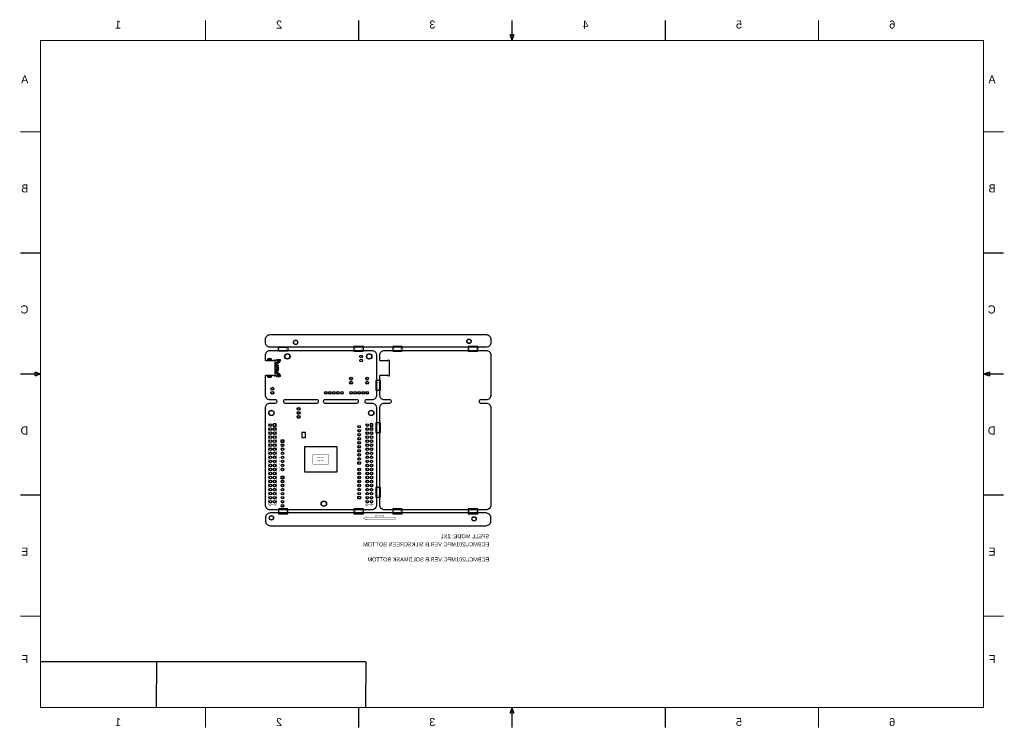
# Model space of a CAD drawing. Extents: x -155 to 465, y -138 to 308.
import ezdxf

# ---------------------------------------------------------------- set-up
doc = ezdxf.new("R2010")
doc.units = 0
for name, color, linetype in [('BOARD_GEOMETRY_ASSEMBLY_BOTTOM', 3, 'CONTINUOUS'), ('BOARD_GEOMETRY_OUTLINE', 1, 'CONTINUOUS'), ('BOARD_GEOMETRY_SILKSCREEN_BOTTO', 2, 'CONTINUOUS'), ('BOARD_GEOMETRY_SOLDERMASK_BOTTO', 4, 'CONTINUOUS'), ('PACKAGE_GEOMETRY_ASSEMBLY_BOTTO', 6, 'CONTINUOUS'), ('PACKAGE_GEOMETRY_SILKSCREEN_BOT', 5, 'CONTINUOUS'), ('PACKAGE_GEOMETRY_SOLDERMASK_BOT', 7, 'CONTINUOUS'), ('PIN_BOTTOM', 8, 'CONTINUOUS'), ('PIN_SOLDERMASK_BOTTOM', 9, 'CONTINUOUS')]:
    doc.layers.add(name, color=color, linetype=linetype)

msp = doc.modelspace()

# ---------------------------------------------------------------- linework, layer by layer
at = {"layer": 'BOARD_GEOMETRY_OUTLINE'}
for points in [[(138.951716, 102.279704), (3.048, 102.279704, -0.414214), (0, 105.327704), (0, 107.231688, -0.414214), (3.048, 110.279688), (138.951716, 110.279688, -0.414214), (141.999716, 107.231688), (141.999716, 105.327704, -0.414214)], [(0, 3.048), (0, 64.151002, -0.414214), (3.048, 67.199002), (6.460998, 67.199002, 0.414214), (7.349998, 68.088002), (7.349998, 68.309998, 0.414214), (6.460998, 69.198998), (3.048, 69.198998, -0.414214), (0, 72.246998), (0, 84.200746, -0.414214), (0.508, 84.708746), (4.803902, 84.708746, -0.267995), (5.236972, 84.45881, 0.767117), (6.169914, 84.708746), (6.169914, 93.74886, 0.767296), (5.236972, 93.998796, -0.267939), (4.803902, 93.74886), (0.508, 93.74886, -0.414214), (0, 94.25686), (0, 97.231708, -0.414214), (3.048, 100.279708), (66.95186, 100.279708, -0.414214), (69.99986, 97.231708), (69.99986, 72.246998, -0.414214), (66.95186, 69.198998), (63.538862, 69.198998, 0.414214), (62.649862, 68.309998), (62.649862, 68.088002, 0.414214), (63.538862, 67.199002), (66.95186, 67.199002, -0.414214), (69.99986, 64.151002), (69.99986, 3.048, -0.414214), (66.95186, 0), (3.048, 0, -0.414214)], [(71.999856, 3.048), (71.999856, 64.151002, -0.414214), (75.047856, 67.199002), (78.460854, 67.199002, 0.414214), (79.349854, 68.088002), (79.349854, 68.309998, 0.414214), (78.460854, 69.198998), (75.047856, 69.198998, -0.414214), (71.999856, 72.246998), (71.999856, 84.200746, -0.414214), (72.507856, 84.708746), (76.803758, 84.708746, -0.267995), (77.236828, 84.45881, 0.767117), (78.16977, 84.708746), (78.16977, 93.74886, 0.767296), (77.236828, 93.998796, -0.267939), (76.803758, 93.74886), (72.507856, 93.74886, -0.414214), (71.999856, 94.25686), (71.999856, 97.231708, -0.414214), (75.047856, 100.279708), (138.951716, 100.279708, -0.414214), (141.999716, 97.231708), (141.999716, 72.246998, -0.414214), (138.951716, 69.198998), (135.538718, 69.198998, 0.414214), (134.649718, 68.309998), (134.649718, 68.088002, 0.414214), (135.538718, 67.199002), (138.951716, 67.199002, -0.414214), (141.999716, 64.151002), (141.999716, 3.048, -0.414214), (138.951716, 0), (75.047856, 0, -0.414214)], [(33.499806, 68.088002), (33.499806, 68.309998, 0.414214), (32.610806, 69.198998), (12.246864, 69.198998, 0.414214), (11.357864, 68.309998), (11.357864, 68.088002, 0.414214), (12.246864, 67.199002), (32.610806, 67.199002, 0.414214)], [(32.610806, 67.199002, 0.414214), (33.499806, 68.088002), (33.499806, 68.309998, 0.414214), (32.610806, 69.198998), (12.246864, 69.198998, 0.414214), (11.357864, 68.309998), (11.357864, 68.088002, 0.414214), (12.246864, 67.199002)], [(58.641996, 68.088002), (58.641996, 68.309998, 0.414214), (57.752996, 69.198998), (37.389054, 69.198998, 0.414214), (36.500054, 68.309998), (36.500054, 68.088002, 0.414214), (37.389054, 67.199002), (57.752996, 67.199002, 0.414214)], [(57.752996, 67.199002, 0.414214), (58.641996, 68.088002), (58.641996, 68.309998, 0.414214), (57.752996, 69.198998), (37.389054, 69.198998, 0.414214), (36.500054, 68.309998), (36.500054, 68.088002, 0.414214), (37.389054, 67.199002)], [(0, -5.047996), (0, -6.95198, 0.414214), (3.048, -9.99998), (138.951716, -9.99998, 0.414214), (141.999716, -6.95198), (141.999716, -5.047996, 0.414214), (138.951716, -1.999996), (3.048, -1.999996, 0.414214)]]:
    msp.add_lwpolyline(points, format="xyb", close=True, dxfattribs=at)
at = {"layer": 'BOARD_GEOMETRY_SILKSCREEN_BOTTO', "const_width": 0.762}
for points in [[(-37.719, 295.402), (-37.719, 308.102)], [(58.801, 295.402), (58.801, 308.102)], [(155.321, 295.402), (155.321, 308.102)], [(251.841, 295.402), (251.841, 308.102)], [(348.361, 295.402), (348.361, 308.102)], [(156.594048, 299.003212), (154.054048, 299.003212)], [(154.054048, 299.003212), (155.324048, 295.447212)], [(155.324048, 295.447212), (156.594048, 299.003212)], [(-141.605, -124.46), (-141.605, 295.402)], [(-141.605, 295.402), (452.247, 295.402)], [(452.247, 295.402), (452.247, -124.46)], [(-141.605, 237.871), (-154.305, 237.871)], [(464.947, 237.871), (452.247, 237.871)], [(-141.605, 161.671), (-154.305, 161.671)], [(464.947, 161.671), (452.247, 161.671)], [(-145.150586, 86.747858), (-145.150586, 84.207858)], [(-141.594586, 85.477858), (-145.150586, 86.747858)], [(456.048872, 86.733634), (452.492872, 85.463634)], [(456.048872, 84.193634), (456.048872, 86.733634)], [(-141.605, 85.471), (-154.305, 85.471)], [(-145.150586, 84.207858), (-141.594586, 85.477858)], [(464.947, 85.471), (452.247, 85.471)], [(452.492872, 85.463634), (456.048872, 84.193634)], [(-141.605, 9.271), (-154.305, 9.271)], [(464.947, 9.271), (452.247, 9.271)], [(-141.605, -66.929), (-154.305, -66.929)], [(464.947, -66.929), (452.247, -66.929)], [(452.247, -124.46), (-141.605, -124.46)], [(-37.719, -137.16), (-37.719, -124.46)], [(58.801, -137.16), (58.801, -124.46)], [(155.319222, -124.461778), (154.049222, -128.017778)], [(154.049222, -128.017778), (156.589222, -128.017778)], [(156.589222, -128.017778), (155.319222, -124.461778)], [(155.321, -137.16), (155.321, -124.46)], [(251.841, -137.16), (251.841, -124.46)], [(348.361, -137.16), (348.361, -124.46)]]:
    msp.add_lwpolyline(points, dxfattribs=at)
at = {"layer": 'BOARD_GEOMETRY_SILKSCREEN_BOTTO'}
for points in [[(63.252858, -95.60306), (-141.224508, -95.605346)], [(63.252604, -95.603314), (-141.224, -95.605346)], [(-68.438522, -124.034296), (-68.40728, -95.674942)], [(63.209678, -95.607124), (63.173102, -124.079)]]:
    msp.add_lwpolyline(points, dxfattribs=at)
at = {"layer": 'BOARD_GEOMETRY_SOLDERMASK_BOTTO'}
msp.add_lwpolyline([(22.92604, 48.612044), (22.92604, 45.401484), (25.322784, 45.401484), (25.322784, 48.612044)], close=True, dxfattribs=at)
at = {"layer": 'PACKAGE_GEOMETRY_ASSEMBLY_BOTTO'}
msp.add_lwpolyline([(44.92498, 23.750016), (24.92502, 23.750016), (24.92502, 39.749984), (44.92498, 39.749984)], close=True, dxfattribs=at)
at = {"layer": 'PACKAGE_GEOMETRY_SILKSCREEN_BOT', "const_width": 0.1524}
for points in [[(11.254486, 100.2792), (8.770366, 100.2792), (8.89, 100.399342, 0.414167), (8.89, 102.159308), (8.769604, 102.279704), (11.254486, 102.279704)], [(11.254486, 102.279704), (13.738606, 102.279704), (13.618972, 102.159562, 0.414167), (13.618972, 100.399596), (13.739368, 100.2792), (11.254486, 100.2792)], [(58.745374, 100.279708), (56.261254, 100.279708), (56.380888, 100.39985, 0.414167), (56.380888, 102.159816), (56.260492, 102.280212), (58.745374, 102.280212)], [(58.745374, 102.280212), (61.229494, 102.280212), (61.10986, 102.16007, 0.414167), (61.10986, 100.400104), (61.230256, 100.279708), (58.745374, 100.279708)], [(83.254342, 100.2792), (80.770222, 100.2792), (80.889856, 100.399342, 0.414167), (80.889856, 102.159308), (80.76946, 102.279704), (83.254342, 102.279704)], [(83.254342, 102.279704), (85.738462, 102.279704), (85.618828, 102.159562, 0.414167), (85.618828, 100.399596), (85.739224, 100.2792), (83.254342, 100.2792)], [(130.74523, 100.279708), (128.26111, 100.279708), (128.380744, 100.39985, 0.414167), (128.380744, 102.159816), (128.260348, 102.280212), (130.74523, 102.280212)], [(130.74523, 102.280212), (133.22935, 102.280212), (133.109716, 102.16007, 0.414167), (133.109716, 100.400104), (133.230112, 100.279708), (130.74523, 100.279708)], [(69.976492, 78.335124), (69.976492, 80.819244), (70.096634, 80.69961, 0.414167), (71.8566, 80.69961), (71.976996, 80.820006), (71.976996, 78.335124)], [(71.976996, 78.335124), (71.976996, 75.851004), (71.856854, 75.970638, 0.414167), (70.096888, 75.970638), (69.976492, 75.850242), (69.976492, 78.335124)], [(69.976492, 51.665124), (69.976492, 54.149244), (70.096634, 54.02961, 0.414167), (71.8566, 54.02961), (71.976996, 54.150006), (71.976996, 51.665124)], [(71.976996, 51.665124), (71.976996, 49.181004), (71.856854, 49.300638, 0.414167), (70.096888, 49.300638), (69.976492, 49.180242), (69.976492, 51.665124)], [(69.976492, 11.025124), (69.976492, 13.509244), (70.096634, 13.38961, 0.414167), (71.8566, 13.38961), (71.976996, 13.510006), (71.976996, 11.025124)], [(71.976996, 11.025124), (71.976996, 8.541004), (71.856854, 8.660638, 0.414167), (70.096888, 8.660638), (69.976492, 8.540242), (69.976492, 11.025124)], [(11.254486, -2.000504), (8.770366, -2.000504), (8.89, -1.880362, 0.414167), (8.89, -0.120396), (8.769604, 0), (11.254486, 0)], [(11.254486, 0), (13.738606, 0), (13.618972, -0.120142, 0.414167), (13.618972, -1.880108), (13.739368, -2.000504), (11.254486, -2.000504)], [(58.745374, -1.999996), (56.261254, -1.999996), (56.380888, -1.879854, 0.414167), (56.380888, -0.119888), (56.260492, 0.000508), (58.745374, 0.000508)], [(58.745374, 0.000508), (61.229494, 0.000508), (61.10986, -0.119634, 0.414167), (61.10986, -1.8796), (61.230256, -1.999996), (58.745374, -1.999996)], [(83.254342, -2.000504), (80.770222, -2.000504), (80.889856, -1.880362, 0.414167), (80.889856, -0.120396), (80.76946, 0), (83.254342, 0)], [(83.254342, 0), (85.738462, 0), (85.618828, -0.120142, 0.414167), (85.618828, -1.880108), (85.739224, -2.000504), (83.254342, -2.000504)], [(130.74523, -1.999996), (128.26111, -1.999996), (128.380744, -1.879854, 0.414167), (128.380744, -0.119888), (128.260348, 0.000508), (130.74523, 0.000508)], [(130.74523, 0.000508), (133.22935, 0.000508), (133.109716, -0.119634, 0.414167), (133.109716, -1.8796), (133.230112, -1.999996), (130.74523, -1.999996)]]:
    msp.add_lwpolyline(points, format="xyb", dxfattribs=at)
at = {"layer": 'PACKAGE_GEOMETRY_SILKSCREEN_BOT'}
for points, const_width in [([(7.269988, 54.859936), (7.269988, 3.560064), (1.769872, 3.560064), (1.769872, 54.859936), (7.269988, 54.859936)], 0.1524), ([(68.229988, 54.859936), (68.229988, 3.560064), (62.729872, 3.560064), (62.729872, 54.859936), (68.229988, 54.859936)], 0.1524), ([(0.119888, 33.209992), (0.45593, 33.209992)], 0.1524), ([(0.119888, 32.274002), (0.119888, 33.209992)], 0.1524), ([(0.119888, 30.242002), (0.119888, 31.258002)], 0.1524), ([(1.47193, 33.209992), (1.769872, 33.209992)], 0.1524), ([(7.269988, 33.209992), (7.56793, 33.209992)], 0.1524), ([(8.58393, 33.209992), (8.919972, 33.209992)], 0.1524), ([(8.919972, 33.209992), (8.919972, 32.274002)], 0.1524), ([(8.919972, 31.258002), (8.919972, 30.242002)], 0.1524), ([(29.92501, 34.749994), (29.92501, 28.750006)], 0.254), ([(39.92499, 34.749994), (29.92501, 34.749994)], 0.254), ([(39.92499, 28.750006), (39.92499, 34.749994)], 0.254), ([(61.079888, 33.209992), (61.41593, 33.209992)], 0.1524), ([(61.079888, 32.274002), (61.079888, 33.209992)], 0.1524), ([(61.079888, 30.242002), (61.079888, 31.258002)], 0.1524), ([(62.43193, 33.209992), (62.729872, 33.209992)], 0.1524), ([(68.229988, 33.209992), (68.52793, 33.209992)], 0.1524), ([(69.54393, 33.209992), (69.879972, 33.209992)], 0.1524), ([(69.879972, 33.209992), (69.879972, 32.274002)], 0.1524), ([(69.879972, 31.258002), (69.879972, 30.242002)], 0.1524), ([(0.119888, 28.210002), (0.119888, 29.226002)], 0.1524), ([(0.119888, 26.178002), (0.119888, 27.194002)], 0.1524), ([(0.119888, 24.21001), (0.119888, 25.162002)], 0.1524), ([(8.919972, 29.226002), (8.919972, 28.210002)], 0.1524), ([(8.919972, 27.194002), (8.919972, 26.178002)], 0.1524), ([(8.919972, 25.162002), (8.919972, 24.21001)], 0.1524), ([(29.92501, 28.750006), (39.92499, 28.750006)], 0.254), ([(61.079888, 28.210002), (61.079888, 29.226002)], 0.1524), ([(61.079888, 26.178002), (61.079888, 27.194002)], 0.1524), ([(61.079888, 24.21001), (61.079888, 25.162002)], 0.1524), ([(69.879972, 29.226002), (69.879972, 28.210002)], 0.1524), ([(69.879972, 27.194002), (69.879972, 26.178002)], 0.1524), ([(69.879972, 25.162002), (69.879972, 24.21001)], 0.1524), ([(0.45593, 24.21001), (0.119888, 24.21001)], 0.1524), ([(1.769872, 24.21001), (1.47193, 24.21001)], 0.1524), ([(7.56793, 24.21001), (7.269988, 24.21001)], 0.1524), ([(8.919972, 24.21001), (8.58393, 24.21001)], 0.1524), ([(61.41593, 24.21001), (61.079888, 24.21001)], 0.1524), ([(62.729872, 24.21001), (62.43193, 24.21001)], 0.1524), ([(68.52793, 24.21001), (68.229988, 24.21001)], 0.1524), ([(69.879972, 24.21001), (69.54393, 24.21001)], 0.1524), ([(63.751714, -4.314444), (61.72708, -5.324348)], 0.2032), ([(61.72708, -5.324348), (63.753492, -6.347206)], 0.2032), ([(63.751714, -4.824476), (63.751714, -4.314444)], 0.2032), ([(63.75273, -4.825492), (63.751714, -4.824476)], 0.2032), ([(82.03692, -4.825492), (63.75273, -4.825492)], 0.2032), ([(63.753492, -5.843016), (63.75273, -5.842254)], 0.2032), ([(63.75273, -5.842254), (82.03692, -5.842254)], 0.2032), ([(63.753492, -6.347206), (63.753492, -5.843016)], 0.2032), ([(82.03692, -5.842254), (82.03692, -4.825492)], 0.2032)]:
    msp.add_lwpolyline(points, dxfattribs=dict(at, const_width=const_width))
at = {"layer": 'PACKAGE_GEOMETRY_SOLDERMASK_BOT'}
for points in [[(8.254492, 99.779582), (8.254492, 102.51059), (14.25448, 102.51059), (14.25448, 99.779582)], [(8.254492, 100.152708), (8.254492, 102.406704), (14.25448, 102.406704), (14.25448, 100.152708)], [(61.745368, 102.77983), (55.74538, 102.77983), (55.74538, 99.78009), (61.745368, 99.78009)], [(80.254348, 99.779582), (86.254336, 99.779582), (86.254336, 102.779322), (80.254348, 102.779322)], [(133.745224, 102.77983), (127.745236, 102.77983), (127.745236, 99.78009), (133.745224, 99.78009)], [(69.476874, 81.335118), (69.476874, 75.33513), (72.476614, 75.33513), (72.476614, 81.335118)], [(69.476874, 54.665118), (69.476874, 48.66513), (72.476614, 48.66513), (72.476614, 54.665118)], [(69.476874, 14.025118), (69.476874, 8.02513), (72.476614, 8.02513), (72.476614, 14.025118)], [(8.254492, -2.500122), (14.25448, -2.500122), (14.25448, 0.499618), (8.254492, 0.499618)], [(61.745368, 0.500126), (55.74538, 0.500126), (55.74538, -2.499614), (61.745368, -2.499614)], [(80.254348, -2.500122), (86.254336, -2.500122), (86.254336, 0.499618), (80.254348, 0.499618)], [(133.745224, 0.500126), (127.745236, 0.500126), (127.745236, -2.499614), (133.745224, -2.499614)]]:
    msp.add_lwpolyline(points, close=True, dxfattribs=at)
at = {"layer": 'PIN_BOTTOM'}
for points in [[(3.28041, 94.120716), (1.95961, 94.120716, -1), (1.95961, 95.136716), (3.28041, 95.136716, -1)], [(9.019286, 93.601032), (7.419086, 93.601032, -1), (7.419086, 94.617032), (9.019286, 94.617032, -1)], [(6.98881, 90.941398), (6.81101, 90.941398, -1), (6.81101, 91.576398), (6.98881, 91.576398, -1)], [(6.98881, 86.881462), (6.81101, 86.881462, -1), (6.81101, 87.516462), (6.98881, 87.516462, -1)], [(6.96341, 91.791282), (6.83641, 91.791282, -1), (6.83641, 92.426282), (6.96341, 92.426282, -1)], [(7.838948, 89.341452), (7.661148, 89.341452, -1), (7.661148, 89.976452), (7.838948, 89.976452, -1)], [(7.838948, 88.481408), (7.661148, 88.481408, -1), (7.661148, 89.116408), (7.838948, 89.116408, -1)], [(7.394448, 92.470732), (7.394448, 92.546932, -1), (8.105648, 92.546932), (8.105648, 92.470732, -1)], [(7.394448, 90.720672), (7.394448, 90.796872, -1), (8.105648, 90.796872), (8.105648, 90.720672, -1)], [(7.394448, 87.660734), (7.394448, 87.736934, -1), (8.105648, 87.736934), (8.105648, 87.660734, -1)], [(3.28041, 83.32089), (1.95961, 83.32089, -1), (1.95961, 84.33689), (3.28041, 84.33689, -1)], [(6.96341, 86.031324), (6.83641, 86.031324, -1), (6.83641, 86.666324), (6.96341, 86.666324, -1)], [(9.020048, 83.840828), (7.419848, 83.840828, -1), (7.419848, 84.856828), (9.020048, 84.856828, -1)], [(7.394448, 85.910674), (7.394448, 85.986874, -1), (8.105648, 85.986874), (8.105648, 85.910674, -1)]]:
    msp.add_lwpolyline(points, format="xyb", close=True, dxfattribs=at)
for points in [[(6.55193, 54.102), (5.02793, 54.102), (5.02793, 52.578), (6.55193, 52.578)], [(67.51193, 54.102), (65.98793, 54.102), (65.98793, 52.578), (67.51193, 52.578)], [(10.17143, 43.8785), (11.56843, 43.8785), (11.56843, 42.4815), (10.17143, 42.4815)], [(59.82843, 28.76169), (58.43143, 28.76169), (58.43143, 30.15869), (59.82843, 30.15869)], [(10.17143, 21.0185), (11.56843, 21.0185), (11.56843, 19.6215), (10.17143, 19.6215)], [(59.82843, 6.9215), (58.43143, 6.9215), (58.43143, 8.3185), (59.82843, 8.3185)]]:
    msp.add_lwpolyline(points, close=True, dxfattribs=at)
for centre, radius in [((19.05, 105.41), 1.27), ((128.27, 106.045), 1.27), ((8.519922, 93.02877), 0.3556), ((13.843, 96.52), 1.5875), ((60.325, 96.52), 0.762), ((60.325, 93.98), 0.762), ((65.405, 96.52), 1.5875), ((6.89991, 90.208862), 0.3556), ((6.89991, 88.248744), 0.3556), ((8.519922, 85.428836), 0.3556), ((53.975, 82.55), 0.762), ((53.975, 80.01), 0.762), ((64.135, 82.55), 0.762), ((64.135, 80.01), 0.762), ((4.445, 76.2), 0.762), ((4.445, 73.66), 0.762), ((38.1, 73.66), 0.6985), ((40.64, 73.66), 0.6985), ((43.18, 73.66), 0.6985), ((45.72, 73.66), 0.6985), ((48.26, 73.66), 0.6985), ((53.975, 73.66), 0.6985), ((56.515, 73.66), 0.6985), ((59.055, 73.66), 0.6985), ((61.595, 73.66), 0.6985), ((64.135, 73.66), 0.6985), ((3.81, 60.96), 1.5875), ((20.955, 63.5), 0.762), ((66.675, 60.96), 1.5875), ((20.955, 60.96), 0.762), ((20.955, 58.42), 0.762), ((3.24993, 53.34), 0.762), ((3.24993, 50.8), 0.762), ((5.78993, 50.8), 0.762), ((59.12993, 52.32019), 0.6985), ((59.12993, 49.78019), 0.6985), ((64.20993, 53.34), 0.762), ((64.20993, 50.8), 0.762), ((66.74993, 50.8), 0.762), ((3.24993, 48.26), 0.762), ((3.24993, 45.72), 0.762), ((3.24993, 43.18), 0.762), ((5.78993, 48.26), 0.762), ((5.78993, 45.72), 0.762), ((5.78993, 43.18), 0.762), ((59.12993, 47.24019), 0.6985), ((59.12993, 44.70019), 0.6985), ((64.20993, 48.26), 0.762), ((64.20993, 45.72), 0.762), ((64.20993, 43.18), 0.762), ((66.74993, 48.26), 0.762), ((66.74993, 45.72), 0.762), ((66.74993, 43.18), 0.762), ((3.24993, 40.64), 0.762), ((3.24993, 38.1), 0.762), ((5.78993, 40.64), 0.762), ((5.78993, 38.1), 0.762), ((10.86993, 40.64), 0.6985), ((10.86993, 38.1), 0.6985), ((59.12993, 42.16019), 0.6985), ((59.12993, 39.62019), 0.6985), ((59.12993, 37.08019), 0.6985), ((64.20993, 40.64), 0.762), ((64.20993, 38.1), 0.762), ((66.74993, 40.64), 0.762), ((66.74993, 38.1), 0.762), ((3.24993, 35.56), 0.762), ((3.24993, 33.02), 0.762), ((3.24993, 30.48), 0.762), ((5.78993, 35.56), 0.762), ((5.78993, 33.02), 0.762), ((5.78993, 30.48), 0.762), ((10.86993, 35.56), 0.6985), ((10.86993, 33.02), 0.6985), ((10.86993, 30.48), 0.6985), ((59.12993, 34.54019), 0.6985), ((59.12993, 32.00019), 0.6985), ((64.20993, 35.56), 0.762), ((64.20993, 33.02), 0.762), ((64.20993, 30.48), 0.762), ((66.74993, 35.56), 0.762), ((66.74993, 33.02), 0.762), ((66.74993, 30.48), 0.762), ((3.24993, 27.94), 0.762), ((3.24993, 25.4), 0.762), ((5.78993, 27.94), 0.762), ((5.78993, 25.4), 0.762), ((10.86993, 27.94), 0.6985), ((10.86993, 25.4), 0.6985), ((59.12993, 25.4), 0.6985), ((64.20993, 27.94), 0.762), ((64.20993, 25.4), 0.762), ((66.74993, 27.94), 0.762), ((66.74993, 25.4), 0.762), ((3.24993, 22.86), 0.762), ((3.24993, 20.32), 0.762), ((5.78993, 22.86), 0.762), ((5.78993, 20.32), 0.762), ((59.12993, 22.86), 0.6985), ((59.12993, 20.32), 0.6985), ((64.20993, 22.86), 0.762), ((64.20993, 20.32), 0.762), ((66.74993, 22.86), 0.762), ((66.74993, 20.32), 0.762), ((3.24993, 17.78), 0.762), ((3.24993, 15.24), 0.762), ((3.24993, 12.7), 0.762), ((5.78993, 17.78), 0.762), ((5.78993, 15.24), 0.762), ((5.78993, 12.7), 0.762), ((10.86993, 17.78), 0.6985), ((10.86993, 15.24), 0.6985), ((10.86993, 12.7), 0.6985), ((59.12993, 17.78), 0.6985), ((59.12993, 15.24), 0.6985), ((59.12993, 12.7), 0.6985), ((64.20993, 17.78), 0.762), ((64.20993, 15.24), 0.762), ((64.20993, 12.7), 0.762), ((66.74993, 17.78), 0.762), ((66.74993, 15.24), 0.762), ((66.74993, 12.7), 0.762), ((3.24993, 10.16), 0.762), ((3.24993, 7.62), 0.762), ((5.78993, 10.16), 0.762), ((5.78993, 7.62), 0.762), ((10.86993, 10.16), 0.6985), ((10.86993, 7.62), 0.6985), ((59.12993, 10.16), 0.6985), ((64.20993, 10.16), 0.762), ((64.20993, 7.62), 0.762), ((66.74993, 10.16), 0.762), ((66.74993, 7.62), 0.762), ((3.24993, 5.08), 0.762), ((5.78993, 5.08), 0.762), ((10.86993, 5.08), 0.6985), ((10.86993, 2.54), 0.6985), ((36.83, 3.81), 1.5875), ((64.20993, 5.08), 0.762), ((66.74993, 5.08), 0.762), ((3.81, -5.08), 1.27), ((131.445, -5.715), 1.27)]:
    msp.add_circle(centre, radius, dxfattribs=at)
at = {"layer": 'PIN_SOLDERMASK_BOTTOM'}
for points in [[(3.28041, 94.044516), (1.95961, 94.044516, -1), (1.95961, 95.212916), (3.28041, 95.212916, -1)], [(9.019286, 93.524832), (7.419086, 93.524832, -1), (7.419086, 94.693232), (9.019286, 94.693232, -1)], [(6.98881, 90.890598), (6.81101, 90.890598, -1), (6.81101, 91.627198), (6.98881, 91.627198, -1)], [(6.98881, 86.830662), (6.81101, 86.830662, -1), (6.81101, 87.567262), (6.98881, 87.567262, -1)], [(6.96341, 91.740482), (6.83641, 91.740482, -1), (6.83641, 92.477082), (6.96341, 92.477082, -1)], [(7.838948, 89.290652), (7.661148, 89.290652, -1), (7.661148, 90.027252), (7.838948, 90.027252, -1)], [(7.838948, 88.430608), (7.661148, 88.430608, -1), (7.661148, 89.167208), (7.838948, 89.167208, -1)], [(7.343648, 92.470732), (7.343648, 92.546932, -1), (8.156448, 92.546932), (8.156448, 92.470732, -1)], [(7.343648, 90.720672), (7.343648, 90.796872, -1), (8.156448, 90.796872), (8.156448, 90.720672, -1)], [(7.343648, 87.660734), (7.343648, 87.736934, -1), (8.156448, 87.736934), (8.156448, 87.660734, -1)], [(3.28041, 83.24469), (1.95961, 83.24469, -1), (1.95961, 84.41309), (3.28041, 84.41309, -1)], [(6.96341, 85.980524), (6.83641, 85.980524, -1), (6.83641, 86.717124), (6.96341, 86.717124, -1)], [(9.020048, 83.764628), (7.419848, 83.764628, -1), (7.419848, 84.933028), (9.020048, 84.933028, -1)], [(7.343648, 85.910674), (7.343648, 85.986874, -1), (8.156448, 85.986874), (8.156448, 85.910674, -1)]]:
    msp.add_lwpolyline(points, format="xyb", close=True, dxfattribs=at)
for points in [[(6.62813, 54.1782), (4.95173, 54.1782), (4.95173, 52.5018), (6.62813, 52.5018)], [(67.58813, 54.1782), (65.91173, 54.1782), (65.91173, 52.5018), (67.58813, 52.5018)], [(10.04443, 44.0055), (11.69543, 44.0055), (11.69543, 42.3545), (10.04443, 42.3545)], [(59.95543, 28.63469), (58.30443, 28.63469), (58.30443, 30.28569), (59.95543, 30.28569)], [(10.04443, 21.1455), (11.69543, 21.1455), (11.69543, 19.4945), (10.04443, 19.4945)], [(59.95543, 6.7945), (58.30443, 6.7945), (58.30443, 8.4455), (59.95543, 8.4455)]]:
    msp.add_lwpolyline(points, close=True, dxfattribs=at)
for centre, radius in [((19.05, 105.41), 1.397), ((128.27, 106.045), 1.397), ((8.519922, 93.02877), 0.4318), ((13.843, 96.52), 1.7145), ((60.325, 96.52), 0.889), ((60.325, 93.98), 0.889), ((65.405, 96.52), 1.7145), ((6.89991, 90.208862), 0.4318), ((6.89991, 88.248744), 0.4318), ((8.519922, 85.428836), 0.4318), ((53.975, 82.55), 0.889), ((53.975, 80.01), 0.889), ((64.135, 82.55), 0.889), ((64.135, 80.01), 0.889), ((4.445, 76.2), 0.889), ((4.445, 73.66), 0.889), ((38.1, 73.66), 0.8255), ((40.64, 73.66), 0.8255), ((43.18, 73.66), 0.8255), ((45.72, 73.66), 0.8255), ((48.26, 73.66), 0.8255), ((53.975, 73.66), 0.8255), ((56.515, 73.66), 0.8255), ((59.055, 73.66), 0.8255), ((61.595, 73.66), 0.8255), ((64.135, 73.66), 0.8255), ((3.81, 60.96), 1.7145), ((20.955, 63.5), 0.889), ((66.675, 60.96), 1.7145), ((20.955, 60.96), 0.889), ((20.955, 58.42), 0.889), ((3.24993, 53.34), 0.8382), ((3.24993, 50.8), 0.8382), ((5.78993, 50.8), 0.8382), ((59.12993, 52.32019), 0.8255), ((59.12993, 49.78019), 0.8255), ((64.20993, 53.34), 0.8382), ((64.20993, 50.8), 0.8382), ((66.74993, 50.8), 0.8382), ((3.24993, 48.26), 0.8382), ((3.24993, 45.72), 0.8382), ((3.24993, 43.18), 0.8382), ((5.78993, 48.26), 0.8382), ((5.78993, 45.72), 0.8382), ((5.78993, 43.18), 0.8382), ((59.12993, 47.24019), 0.8255), ((59.12993, 44.70019), 0.8255), ((64.20993, 48.26), 0.8382), ((64.20993, 45.72), 0.8382), ((64.20993, 43.18), 0.8382), ((66.74993, 48.26), 0.8382), ((66.74993, 45.72), 0.8382), ((66.74993, 43.18), 0.8382), ((3.24993, 40.64), 0.8382), ((3.24993, 38.1), 0.8382), ((5.78993, 40.64), 0.8382), ((5.78993, 38.1), 0.8382), ((10.86993, 40.64), 0.8255), ((10.86993, 38.1), 0.8255), ((59.12993, 42.16019), 0.8255), ((59.12993, 39.62019), 0.8255), ((59.12993, 37.08019), 0.8255), ((64.20993, 40.64), 0.8382), ((64.20993, 38.1), 0.8382), ((66.74993, 40.64), 0.8382), ((66.74993, 38.1), 0.8382), ((3.24993, 35.56), 0.8382), ((3.24993, 33.02), 0.8382), ((3.24993, 30.48), 0.8382), ((5.78993, 35.56), 0.8382), ((5.78993, 33.02), 0.8382), ((5.78993, 30.48), 0.8382), ((10.86993, 35.56), 0.8255), ((10.86993, 33.02), 0.8255), ((10.86993, 30.48), 0.8255), ((59.12993, 34.54019), 0.8255), ((59.12993, 32.00019), 0.8255), ((64.20993, 35.56), 0.8382), ((64.20993, 33.02), 0.8382), ((64.20993, 30.48), 0.8382), ((66.74993, 35.56), 0.8382), ((66.74993, 33.02), 0.8382), ((66.74993, 30.48), 0.8382), ((3.24993, 27.94), 0.8382), ((3.24993, 25.4), 0.8382), ((5.78993, 27.94), 0.8382), ((5.78993, 25.4), 0.8382), ((10.86993, 27.94), 0.8255), ((10.86993, 25.4), 0.8255), ((59.12993, 25.4), 0.8255), ((64.20993, 27.94), 0.8382), ((64.20993, 25.4), 0.8382), ((66.74993, 27.94), 0.8382), ((66.74993, 25.4), 0.8382), ((3.24993, 22.86), 0.8382), ((3.24993, 20.32), 0.8382), ((3.24993, 17.78), 0.8382), ((5.78993, 22.86), 0.8382), ((5.78993, 20.32), 0.8382), ((5.78993, 17.78), 0.8382), ((10.86993, 17.78), 0.8255), ((59.12993, 22.86), 0.8255), ((59.12993, 20.32), 0.8255), ((59.12993, 17.78), 0.8255), ((64.20993, 22.86), 0.8382), ((64.20993, 20.32), 0.8382), ((64.20993, 17.78), 0.8382), ((66.74993, 22.86), 0.8382), ((66.74993, 20.32), 0.8382), ((66.74993, 17.78), 0.8382), ((3.24993, 15.24), 0.8382), ((3.24993, 12.7), 0.8382), ((5.78993, 15.24), 0.8382), ((5.78993, 12.7), 0.8382), ((10.86993, 15.24), 0.8255), ((10.86993, 12.7), 0.8255), ((59.12993, 15.24), 0.8255), ((59.12993, 12.7), 0.8255), ((64.20993, 15.24), 0.8382), ((64.20993, 12.7), 0.8382), ((66.74993, 15.24), 0.8382), ((66.74993, 12.7), 0.8382), ((3.24993, 10.16), 0.8382), ((3.24993, 7.62), 0.8382), ((5.78993, 10.16), 0.8382), ((5.78993, 7.62), 0.8382), ((10.86993, 10.16), 0.8255), ((10.86993, 7.62), 0.8255), ((59.12993, 10.16), 0.8255), ((64.20993, 10.16), 0.8382), ((64.20993, 7.62), 0.8382), ((66.74993, 10.16), 0.8382), ((66.74993, 7.62), 0.8382), ((3.24993, 5.08), 0.8382), ((5.78993, 5.08), 0.8382), ((10.86993, 5.08), 0.8255), ((10.86993, 2.54), 0.8255), ((36.83, 3.81), 1.7145), ((64.20993, 5.08), 0.8382), ((66.74993, 5.08), 0.8382), ((3.81, -5.08), 1.397), ((131.445, -5.715), 1.397)]:
    msp.add_circle(centre, radius, dxfattribs=at)

# ---------------------------------------------------------------- texts
at = {"layer": 'BOARD_GEOMETRY_ASSEMBLY_BOTTOM', "text_generation_flag": 2}
msp.add_text('SPELL MODE: 2X1', height=2.54, dxfattribs=at).set_placement((141.04493, -17.907))
at = {"layer": 'BOARD_GEOMETRY_SILKSCREEN_BOTTO', "text_generation_flag": 2}
for s, p in [('1', (-90.805, 302.895)), ('2', (10.541, 302.895)), ('3', (107.061, 302.895)), ('4', (203.581, 302.895)), ('5', (300.101, 302.895)), ('6', (396.621, 302.895)), ('A', (-149.225, 268.351)), ('A', (459.867, 268.351)), ('B', (-149.225, 199.771)), ('B', (459.867, 199.771)), ('C', (-149.225, 123.571)), ('C', (459.867, 123.571)), ('D', (-149.225, 47.371)), ('D', (459.867, 47.371)), ('E', (-149.225, -28.829)), ('E', (459.867, -28.829)), ('F', (-149.225, -96.52)), ('F', (459.867, -96.52)), ('1', (-90.805, -136.144)), ('2', (10.541, -136.144)), ('3', (107.061, -136.144)), ('5', (300.101, -136.144)), ('6', (396.621, -136.144))]:
    msp.add_text(s, height=5.08, dxfattribs=at).set_placement(p)
at = {"layer": 'PACKAGE_GEOMETRY_SILKSCREEN_BOT', "text_generation_flag": 2}
for s, height, width, p in [('2', 0.762, 0.833333, (2.869946, 55.437786)), ('1', 0.762, 0.833333, (6.096, 55.626)), ('2', 0.762, 0.833333, (64.008, 55.245)), ('1', 0.762, 0.833333, (66.929, 55.372)), ('BAR CODE', 0.635, 0.88, (36.5506, 32.6136)), ('10 X 6mm', 0.635, 0.88, (36.8046, 30.7848)), ('40', 0.762, 0.833333, (3.556, 2.286)), ('39', 0.762, 0.833333, (6.731, 2.286)), ('40', 0.762, 0.833333, (64.389, 2.286)), ('39', 0.762, 0.833333, (67.818, 2.413)), ('DIRECTION', 0.762, 0.833667, (74.7776, -4.318))]:
    msp.add_text(s, height=height, dxfattribs=dict(at, width=width)).set_placement(p)
msp.add_text('ECBMCU201MPC VER.B SILKSCREEN BOTTOM', height=2.54, dxfattribs=at).set_placement((141.04493, -22.987))
at = {"layer": 'PACKAGE_GEOMETRY_SOLDERMASK_BOT', "text_generation_flag": 2}
msp.add_text('ECBMCU201MPC VER.B SOLDMASK BOTTOM', height=2.54, dxfattribs=at).set_placement((141.04493, -32.512))

doc.saveas('drawing.dxf')
